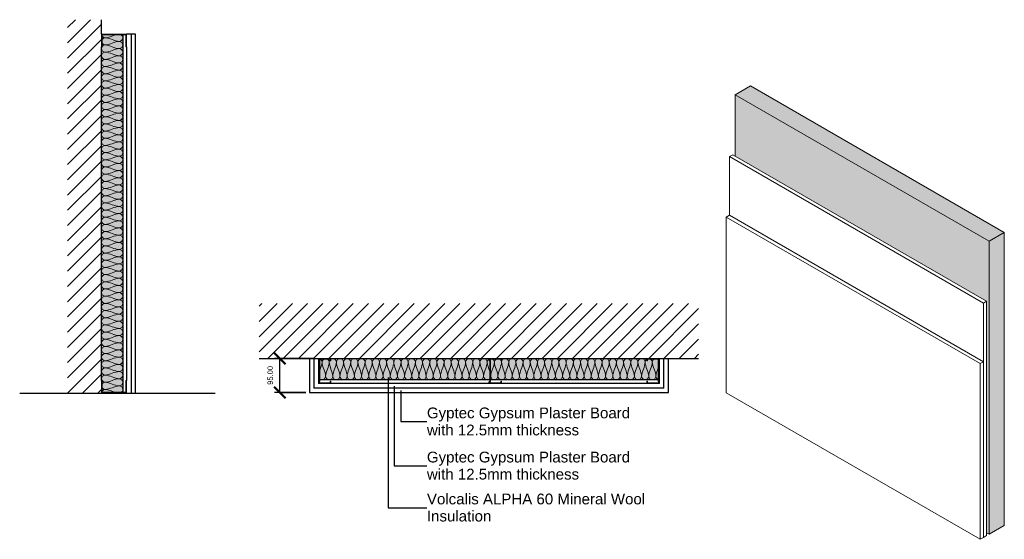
# Model space of a CAD drawing. Header units: millimetres. Extents: x -324 to 2418, y -408 to 1041.
import ezdxf

# ---------------------------------------------------------------- set-up
doc = ezdxf.new("R2010")
doc.units = ezdxf.units.MM
for name, color, linetype, lineweight in [('A-ANNO-DIMS', 211, 'Continuous', 30), ('A-ANNO-DIMS-10', 211, 'Continuous', 30), ('A-ANNO-IDEN', 131, 'Continuous', 30), ('A-DETL', 90, 'Continuous', 18), ('A-DETL-GENF', 92, 'Continuous', 18), ('A-DETL-THIN', 151, 'Continuous', 25), ('A-FLOR-LEVL', 51, 'Continuous', 30), ('A-PART', 2, 'Continuous', 18), ('A-WALL', 113, 'Continuous', 25), ('A-WALL-PATT', 111, 'Continuous', 25), ('I-WALL', 2, 'Continuous', 25)]:
    doc.layers.add(name, color=color, linetype=linetype, lineweight=lineweight)
doc.styles.add('Arial', font='arial.ttf', dxfattribs={"height": 30})
doc.styles.add('Arial_1', font='arial.ttf', dxfattribs={"height": 15})
doc.dimstyles.new('Diagonal', dxfattribs={"dimscale": 304.8, "dimtxt": 15.303891, "dimasz": 0.104167, "dimexe": 0.049213, "dimexo": 0.032808, "dimgap": 0.049213, "dimtad": 1, "dimrnd": 0.01, "dimzin": 0, "dimdsep": 46, "dimtxsty": 'Arial_1', "dimblk1": 'OBLIQUE', "dimblk2": 'OBLIQUE', "dimsah": 1, "dimcen": 0.09, "dimazin": 0, "dimtfac": 1, "dimtdec": 4, "dimtix": 1, "dimtmove": 0, "dimatfit": 3, "dimfxl": 1, "dimtvp": 1, "dimtolj": 1, "dimtzin": 0, "dimarcsym": 2})

# ---------------------------------------------------------------- blocks, each defined once
blk = doc.blocks.new('metal-framing_raia - 70mm-19133-Section 1')
at = {"layer": 'A-DETL-GENF'}
for p, q in [((-94.5, 35), (-96.5, 35)), ((-96.5, 35), (-96.5, 0)), ((-96.5, 6), (-96.5, 29)), ((-94.5, 2), (-94.5, 35)), ((-94.5, 29), (-94.5, 6)), ((-26.5, 35), (-28.5, 35)), ((-28.5, 35), (-28.5, 2)), ((-28.5, 29), (-28.5, 6)), ((-26.5, 0), (-26.5, 35)), ((-26.5, 6), (-26.5, 29)), ((-28.5, 2), (-94.5, 2)), ((-96.5, 0), (-26.5, 0))]:
    blk.add_line(p, q, dxfattribs=at)
blk = doc.blocks.new('Repeating Detail - 70mm-18634-Level 1')
at = {"layer": 'A-DETL-GENF'}
for p, q in [((-63, 510), (-70, 510)), ((-70, 510), (-70, 475)), ((-70, 481), (-70, 504)), ((-68, 477), (-68, 508)), ((-68, 508), (-63, 508)), ((-68, 504), (-68, 481)), ((-63, 508), (-63, 510)), ((0, 510), (-7, 510)), ((-7, 510), (-7, 508)), ((-7, 508), (-2, 508)), ((-2, 508), (-2, 477)), ((-2, 504), (-2, 481)), ((0, 475), (0, 510)), ((0, 481), (0, 504)), ((-70, 475), (-65.8, 475)), ((-65.8, 475), (-69, 475)), ((-66.4, 477), (-68, 477)), ((-68, 477), (-66.4, 477)), ((-63.6, 479), (-66.4, 477)), ((-66.4, 477), (-63.6, 479)), ((-65.8, 475), (-63, 477)), ((-65.8, 475), (-63, 477)), ((-6.4, 479), (-63.6, 479)), ((-63.6, 479), (-6.4, 479)), ((-63, 477), (-7, 477)), ((-63, 477), (-7, 477)), ((-7, 477), (-4.2, 475)), ((-4.2, 475), (-7, 477)), ((-3.6, 477), (-6.4, 479)), ((-3.6, 477), (-6.4, 479)), ((-4.2, 475), (0, 475)), ((0, 475), (-4.2, 475)), ((-2, 477), (-3.6, 477)), ((-3.6, 477), (-2, 477)), ((-63, 35), (-70, 35)), ((-70, 35), (-70, 0)), ((-70, 6), (-70, 29)), ((-68, 2), (-68, 33)), ((-68, 33), (-63, 33)), ((-68, 29), (-68, 6)), ((-63, 33), (-63, 35)), ((0, 35), (-7, 35)), ((-7, 35), (-7, 33)), ((-7, 33), (-2, 33)), ((-2, 33), (-2, 2)), ((-2, 29), (-2, 6)), ((0, 0), (0, 35)), ((0, 6), (0, 29)), ((-70, 0), (-65.8, 0)), ((-65.8, 0), (-69, 0)), ((-66.4, 2), (-68, 2)), ((-68, 2), (-66.4, 2)), ((-63.6, 4), (-66.4, 2)), ((-66.4, 2), (-63.6, 4)), ((-65.8, 0), (-63, 2)), ((-65.8, 0), (-63, 2)), ((-6.4, 4), (-63.6, 4)), ((-63.6, 4), (-6.4, 4)), ((-63, 2), (-7, 2)), ((-63, 2), (-7, 2)), ((-7, 2), (-4.2, 0)), ((-4.2, 0), (-7, 2)), ((-3.6, 2), (-6.4, 4)), ((-3.6, 2), (-6.4, 4)), ((0, 0), (-4.2, 0)), ((-2, 2), (-3.6, 2)), ((-3.6, 2), (-2, 2)), ((-4.2, 0), (0, 0))]:
    blk.add_line(p, q, dxfattribs=at)
blk = doc.blocks.new('metal-framing_montante - 70mm-18634-Level 1')
at = {"layer": 'A-DETL-GENF'}
for p, q in [((-63, 35), (-70, 35)), ((-70, 35), (-70, 0)), ((-70, 6), (-70, 29)), ((-68, 2), (-68, 33)), ((-68, 33), (-63, 33)), ((-68, 29), (-68, 6)), ((-63, 33), (-63, 35)), ((0, 35), (-7, 35)), ((-7, 35), (-7, 33)), ((-7, 33), (-2, 33)), ((-2, 33), (-2, 2)), ((-2, 29), (-2, 6)), ((0, 0), (0, 35)), ((0, 6), (0, 29)), ((-70, 0), (-65.8, 0)), ((-65.8, 0), (-69, 0)), ((-66.4, 2), (-68, 2)), ((-68, 2), (-66.4, 2)), ((-63.6, 4), (-66.4, 2)), ((-66.4, 2), (-63.6, 4)), ((-65.8, 0), (-63, 2)), ((-65.8, 0), (-63, 2)), ((-6.4, 4), (-63.6, 4)), ((-63.6, 4), (-6.4, 4)), ((-63, 2), (-7, 2)), ((-63, 2), (-7, 2)), ((-7, 2), (-4.2, 0)), ((-4.2, 0), (-7, 2)), ((-3.6, 2), (-6.4, 4)), ((-3.6, 2), (-6.4, 4)), ((0, 0), (-4.2, 0)), ((-2, 2), (-3.6, 2)), ((-3.6, 2), (-2, 2)), ((-4.2, 0), (0, 0))]:
    blk.add_line(p, q, dxfattribs=at)
blk = doc.blocks.new('DIMBLOCK1-Level 1')
at = {"layer": 'A-ANNO-DIMS-10', "lineweight": 50}
for p, q in [((400.5, 96.5), (384.7, 112.4)), ((400.5, 96.5), (416.4, 80.6)), ((400.5, 1.5), (384.7, 17.4)), ((400.5, 1.5), (416.4, -14.4))]:
    blk.add_line(p, q, dxfattribs=at)
at = {"layer": 'A-ANNO-DIMS-10'}
for p, q in [((498, 96.5), (385.5, 96.5)), ((400.5, 1.5), (400.5, 96.5)), ((400.5, 96.5), (498, 96.5)), ((473, 1.5), (385.5, 1.5)), ((400.5, 1.5), (473, 1.5))]:
    blk.add_line(p, q, dxfattribs=at)
at = {"layer": 'A-ANNO-DIMS-10', "color": 0, "insert": (366.1, 23), "char_height": 15, "width": 62.44, "attachment_point": 1, "rotation": 90, "line_spacing_factor": 0.941778, "style": 'Arial_1'}
blk.add_mtext('95.00', dxfattribs=at)
blk = doc.blocks.new('_Oblique')
at = {"color": 0, "linetype": 'ByBlock', "lineweight": -2}
blk.add_line((-0.5, -0.5), (0.5, 0.5), dxfattribs=at)

msp = doc.modelspace()

# ---------------------------------------------------------------- hatches: boundary and pattern name
at = {"layer": 'A-DETL-GENF'}
h = msp.add_hatch(dxfattribs=at)
h.set_pattern_fill('FP_1', style=0, pattern_type=2)
h.set_pattern_definition([(45, (-39.827, 1000), (-21.2132, 21.2132), [])])
h.paths.add_polyline_path([(-96.5, 0), (-96.5, 1040.534), (-191.187, 1040.534), (-191.187, 0)])
h = msp.add_hatch(dxfattribs=at)
h.set_pattern_fill('FP_2', style=0, pattern_type=2)
h.set_pattern_definition([(45, (482.993, 0), (-21.2132, 21.2132), [])])
h.paths.add_polyline_path([(1566.702, 96.5), (1566.702, 249.377), (342.993, 249.377), (342.993, 96.5), (1457.993, 96.5)])
at = {"layer": 'A-PART'}
for points in [[(2375.985, 423.149), (2418.412, 447.644), (1711.305, 855.893), (1668.879, 831.398)], [(2375.985, -393.347), (2375.985, 423.149), (1668.879, 831.398), (1668.879, 659.933), (2368.914, 255.768), (2368.914, -389.265)], [(2375.985, -393.347), (2418.412, -368.852), (2418.412, 447.644), (2375.985, 423.149)]]:
    msp.add_hatch(color=256, dxfattribs=at).paths.add_polyline_path(points)
at = {"layer": 'A-WALL-PATT'}
msp.add_hatch(color=256, dxfattribs=at).paths.add_polyline_path([(-94.5, 2), (-36.5, 2), (-36.5, 998), (-94.5, 998), (-94.5, 965), (-96.5, 965), (-96.5, 35), (-94.5, 35)])
h = msp.add_hatch(color=256, dxfattribs=at)
h.paths.add_polyline_path([(1422.993, 36.5), (1454.043, 36.5), (1454.043, 90.131), (1455.993, 92.916), (1455.993, 94.5), (1424.993, 94.5), (1424.993, 89.5), (1422.993, 89.5), (1422.993, 96.5), (1017.993, 96.5), (1017.993, 89.5), (1015.993, 89.5), (1015.993, 94.5), (984.993, 94.5), (984.993, 92.916), (986.943, 90.131), (986.943, 36.5), (1416.49, 36.5)])
h.paths.add_polyline_path([(1456.043, 36.5), (1457.993, 36.5), (1457.993, 92.285), (1456.043, 89.5)])
h.paths.add_polyline_path([(982.993, 36.5), (984.943, 36.5), (984.943, 89.5), (982.993, 92.285), (982.993, 96.5), (542.993, 96.5), (542.993, 89.5), (540.993, 89.5), (540.993, 94.5), (509.993, 94.5), (509.993, 92.916), (511.943, 90.131), (511.943, 36.5), (954.943, 36.5)])
h.paths.add_polyline_path([(507.993, 36.5), (509.943, 36.5), (509.943, 89.5), (507.993, 92.285), (507.993, 89.5)])

# ---------------------------------------------------------------- linework, layer by layer
at = {"layer": 'A-ANNO-IDEN'}
for p, q in [((701.827, 43.593), (701.827, -319.46)), ((719.033, 19.593), (719.033, -202.663)), ((737.691, 7.539), (737.691, -79.598)), ((737.691, -79.598), (810.167, -79.648)), ((719.033, -202.663), (810.167, -202.713)), ((701.827, -319.46), (810.167, -319.51))]:
    msp.add_line(p, q, dxfattribs=at)
at = {"layer": 'A-DETL'}
for points in [[(-86.509, 990), (-89.458, 990), (-92.631, 992.069), (-94.594, 994.773)], [(-94.594, 985.353), (-92.631, 988.043), (-89.458, 990), (-86.509, 990)], [(-57.89, 998.065), (-67.403, 995.158), (-76.638, 990), (-86.509, 990)], [(-86.509, 990), (-72.765, 990), (-60.252, 980), (-46.509, 980)], [(-96.509, 960), (-96.509, 961.75), (-95.861, 963.5), (-94.817, 965.036)], [(-86.509, 950), (-91.223, 950), (-96.509, 955), (-96.509, 960)], [(-86.509, 970), (-89.458, 970), (-92.631, 971.957), (-94.594, 974.647)], [(-94.594, 965.353), (-92.631, 968.043), (-89.458, 970), (-86.509, 970)], [(-46.509, 980), (-60.252, 980), (-72.765, 970), (-86.509, 970)], [(-86.509, 970), (-72.765, 970), (-60.252, 960), (-46.509, 960)], [(-46.509, 960), (-60.252, 960), (-72.765, 950), (-86.509, 950)], [(-46.509, 960), (-41.795, 960), (-31.223, 970), (-41.795, 980), (-46.509, 980)], [(-46.509, 940), (-41.795, 940), (-31.223, 950), (-41.795, 960), (-46.509, 960)], [(-96.509, 940), (-96.509, 945), (-91.223, 950), (-86.509, 950)], [(-86.509, 930), (-91.223, 930), (-96.509, 935), (-96.509, 940)], [(-86.509, 950), (-72.765, 950), (-60.252, 940), (-46.509, 940)], [(-46.509, 940), (-60.252, 940), (-72.765, 930), (-86.509, 930)], [(-46.509, 920), (-41.795, 920), (-31.223, 930), (-41.795, 940), (-46.509, 940)], [(-96.509, 920), (-96.509, 925), (-91.223, 930), (-86.509, 930)], [(-86.509, 910), (-91.223, 910), (-96.509, 915), (-96.509, 920)], [(-96.509, 900), (-96.509, 905), (-91.223, 910), (-86.509, 910)], [(-86.509, 930), (-72.765, 930), (-60.252, 920), (-46.509, 920)], [(-46.509, 920), (-60.252, 920), (-72.765, 910), (-86.509, 910)], [(-86.509, 910), (-72.765, 910), (-60.252, 900), (-46.509, 900)], [(-46.509, 900), (-41.795, 900), (-31.223, 910), (-41.795, 920), (-46.509, 920)], [(-86.509, 890), (-91.223, 890), (-96.509, 895), (-96.509, 900)], [(-96.509, 880), (-96.509, 885), (-91.223, 890), (-86.509, 890)], [(-86.509, 870), (-91.223, 870), (-96.509, 875), (-96.509, 880)], [(-46.509, 900), (-60.252, 900), (-72.765, 890), (-86.509, 890)], [(-86.509, 890), (-72.765, 890), (-60.252, 880), (-46.509, 880)], [(-46.509, 880), (-60.252, 880), (-72.765, 870), (-86.509, 870)], [(-46.509, 880), (-41.795, 880), (-31.223, 890), (-41.795, 900), (-46.509, 900)], [(-46.509, 860), (-41.795, 860), (-31.223, 870), (-41.795, 880), (-46.509, 880)], [(-96.509, 860), (-96.509, 865), (-91.223, 870), (-86.509, 870)], [(-86.509, 850), (-91.223, 850), (-96.509, 855), (-96.509, 860)], [(-86.509, 870), (-72.765, 870), (-60.252, 860), (-46.509, 860)], [(-46.509, 860), (-60.252, 860), (-72.765, 850), (-86.509, 850)], [(-46.509, 840), (-41.795, 840), (-31.223, 850), (-41.795, 860), (-46.509, 860)], [(-96.509, 840), (-96.509, 845), (-91.223, 850), (-86.509, 850)], [(-86.509, 830), (-91.223, 830), (-96.509, 835), (-96.509, 840)], [(-96.509, 820), (-96.509, 825), (-91.223, 830), (-86.509, 830)], [(-86.509, 850), (-72.765, 850), (-60.252, 840), (-46.509, 840)], [(-46.509, 840), (-60.252, 840), (-72.765, 830), (-86.509, 830)], [(-86.509, 830), (-72.765, 830), (-60.252, 820), (-46.509, 820)], [(-46.509, 820), (-41.795, 820), (-31.223, 830), (-41.795, 840), (-46.509, 840)], [(-86.509, 810), (-91.223, 810), (-96.509, 815), (-96.509, 820)], [(-96.509, 800), (-96.509, 805), (-91.223, 810), (-86.509, 810)], [(-86.509, 790), (-91.223, 790), (-96.509, 795), (-96.509, 800)], [(-46.509, 820), (-60.252, 820), (-72.765, 810), (-86.509, 810)], [(-86.509, 810), (-72.765, 810), (-60.252, 800), (-46.509, 800)], [(-46.509, 800), (-60.252, 800), (-72.765, 790), (-86.509, 790)], [(-46.509, 800), (-41.795, 800), (-31.223, 810), (-41.795, 820), (-46.509, 820)], [(-46.509, 780), (-41.795, 780), (-31.223, 790), (-41.795, 800), (-46.509, 800)], [(-96.509, 780), (-96.509, 785), (-91.223, 790), (-86.509, 790)], [(-86.509, 770), (-91.223, 770), (-96.509, 775), (-96.509, 780)], [(-96.509, 760), (-96.509, 765), (-91.223, 770), (-86.509, 770)], [(-86.509, 790), (-72.765, 790), (-60.252, 780), (-46.509, 780)], [(-46.509, 780), (-60.252, 780), (-72.765, 770), (-86.509, 770)], [(-86.509, 770), (-72.765, 770), (-60.252, 760), (-46.509, 760)], [(-46.509, 760), (-41.795, 760), (-31.223, 770), (-41.795, 780), (-46.509, 780)], [(-86.509, 750), (-91.223, 750), (-96.509, 755), (-96.509, 760)], [(-96.509, 740), (-96.509, 745), (-91.223, 750), (-86.509, 750)], [(-46.509, 760), (-60.252, 760), (-72.765, 750), (-86.509, 750)], [(-86.509, 750), (-72.765, 750), (-60.252, 740), (-46.509, 740)], [(-46.509, 740), (-41.795, 740), (-31.223, 750), (-41.795, 760), (-46.509, 760)], [(-86.509, 730), (-91.223, 730), (-96.509, 735), (-96.509, 740)], [(-96.509, 720), (-96.509, 725), (-91.223, 730), (-86.509, 730)], [(-86.509, 710), (-91.223, 710), (-96.509, 715), (-96.509, 720)], [(-46.509, 740), (-60.252, 740), (-72.765, 730), (-86.509, 730)], [(-86.509, 730), (-72.765, 730), (-60.252, 720), (-46.509, 720)], [(-46.509, 720), (-60.252, 720), (-72.765, 710), (-86.509, 710)], [(-46.509, 720), (-41.795, 720), (-31.223, 730), (-41.795, 740), (-46.509, 740)], [(-46.509, 700), (-41.795, 700), (-31.223, 710), (-41.795, 720), (-46.509, 720)], [(-96.509, 700), (-96.509, 705), (-91.223, 710), (-86.509, 710)], [(-86.509, 690), (-91.223, 690), (-96.509, 695), (-96.509, 700)], [(-96.509, 680), (-96.509, 685), (-91.223, 690), (-86.509, 690)], [(-86.509, 710), (-72.765, 710), (-60.252, 700), (-46.509, 700)], [(-46.509, 700), (-60.252, 700), (-72.765, 690), (-86.509, 690)], [(-86.509, 690), (-72.765, 690), (-60.252, 680), (-46.509, 680)], [(-46.509, 680), (-41.795, 680), (-31.223, 690), (-41.795, 700), (-46.509, 700)], [(-86.509, 670), (-91.223, 670), (-96.509, 675), (-96.509, 680)], [(-96.509, 660), (-96.509, 665), (-91.223, 670), (-86.509, 670)], [(-86.509, 650), (-91.223, 650), (-96.509, 655), (-96.509, 660)], [(-46.509, 680), (-60.252, 680), (-72.765, 670), (-86.509, 670)], [(-86.509, 670), (-72.765, 670), (-60.252, 660), (-46.509, 660)], [(-46.509, 660), (-60.252, 660), (-72.765, 650), (-86.509, 650)], [(-46.509, 660), (-41.795, 660), (-31.223, 670), (-41.795, 680), (-46.509, 680)], [(-46.509, 640), (-41.795, 640), (-31.223, 650), (-41.795, 660), (-46.509, 660)], [(-96.509, 640), (-96.509, 645), (-91.223, 650), (-86.509, 650)], [(-86.509, 630), (-91.223, 630), (-96.509, 635), (-96.509, 640)], [(-86.509, 650), (-72.765, 650), (-60.252, 640), (-46.509, 640)], [(-46.509, 640), (-60.252, 640), (-72.765, 630), (-86.509, 630)], [(-46.509, 620), (-41.795, 620), (-31.223, 630), (-41.795, 640), (-46.509, 640)], [(-96.509, 620), (-96.509, 625), (-91.223, 630), (-86.509, 630)], [(-86.509, 610), (-91.223, 610), (-96.509, 615), (-96.509, 620)], [(-96.509, 600), (-96.509, 605), (-91.223, 610), (-86.509, 610)], [(-86.509, 630), (-72.765, 630), (-60.252, 620), (-46.509, 620)], [(-46.509, 620), (-60.252, 620), (-72.765, 610), (-86.509, 610)], [(-86.509, 610), (-72.765, 610), (-60.252, 600), (-46.509, 600)], [(-46.509, 600), (-41.795, 600), (-31.223, 610), (-41.795, 620), (-46.509, 620)], [(-86.509, 590), (-91.223, 590), (-96.509, 595), (-96.509, 600)], [(-96.509, 580), (-96.509, 585), (-91.223, 590), (-86.509, 590)], [(-86.509, 570), (-91.223, 570), (-96.509, 575), (-96.509, 580)], [(-46.509, 600), (-60.252, 600), (-72.765, 590), (-86.509, 590)], [(-86.509, 590), (-72.765, 590), (-60.252, 580), (-46.509, 580)], [(-46.509, 580), (-60.252, 580), (-72.765, 570), (-86.509, 570)], [(-46.509, 580), (-41.795, 580), (-31.223, 590), (-41.795, 600), (-46.509, 600)], [(-46.509, 560), (-41.795, 560), (-31.223, 570), (-41.795, 580), (-46.509, 580)], [(-96.509, 560), (-96.509, 565), (-91.223, 570), (-86.509, 570)], [(-86.509, 550), (-91.223, 550), (-96.509, 555), (-96.509, 560)], [(-96.509, 540), (-96.509, 545), (-91.223, 550), (-86.509, 550)], [(-86.509, 570), (-72.765, 570), (-60.252, 560), (-46.509, 560)], [(-46.509, 560), (-60.252, 560), (-72.765, 550), (-86.509, 550)], [(-86.509, 550), (-72.765, 550), (-60.252, 540), (-46.509, 540)], [(-46.509, 540), (-41.795, 540), (-31.223, 550), (-41.795, 560), (-46.509, 560)], [(-86.509, 530), (-91.223, 530), (-96.509, 535), (-96.509, 540)], [(-96.509, 520), (-96.509, 525), (-91.223, 530), (-86.509, 530)], [(-46.509, 540), (-60.252, 540), (-72.765, 530), (-86.509, 530)], [(-86.509, 530), (-72.765, 530), (-60.252, 520), (-46.509, 520)], [(-46.509, 520), (-41.795, 520), (-31.223, 530), (-41.795, 540), (-46.509, 540)], [(-86.509, 510), (-91.223, 510), (-96.509, 515), (-96.509, 520)], [(-96.509, 500), (-96.509, 505), (-91.223, 510), (-86.509, 510)], [(-86.509, 490), (-91.223, 490), (-96.509, 495), (-96.509, 500)], [(-46.509, 520), (-60.252, 520), (-72.765, 510), (-86.509, 510)], [(-86.509, 510), (-72.765, 510), (-60.252, 500), (-46.509, 500)], [(-46.509, 500), (-60.252, 500), (-72.765, 490), (-86.509, 490)], [(-46.509, 500), (-41.795, 500), (-31.223, 510), (-41.795, 520), (-46.509, 520)], [(-46.509, 480), (-41.795, 480), (-31.223, 490), (-41.795, 500), (-46.509, 500)], [(-96.509, 480), (-96.509, 485), (-91.223, 490), (-86.509, 490)], [(-86.509, 470), (-91.223, 470), (-96.509, 475), (-96.509, 480)], [(-96.509, 460), (-96.509, 465), (-91.223, 470), (-86.509, 470)], [(-86.509, 490), (-72.765, 490), (-60.252, 480), (-46.509, 480)], [(-46.509, 480), (-60.252, 480), (-72.765, 470), (-86.509, 470)], [(-86.509, 470), (-72.765, 470), (-60.252, 460), (-46.509, 460)], [(-46.509, 460), (-41.795, 460), (-31.223, 470), (-41.795, 480), (-46.509, 480)], [(-86.509, 450), (-91.223, 450), (-96.509, 455), (-96.509, 460)], [(-96.509, 440), (-96.509, 445), (-91.223, 450), (-86.509, 450)], [(-86.509, 430), (-91.223, 430), (-96.509, 435), (-96.509, 440)], [(-46.509, 460), (-60.252, 460), (-72.765, 450), (-86.509, 450)], [(-86.509, 450), (-72.765, 450), (-60.252, 440), (-46.509, 440)], [(-46.509, 440), (-60.252, 440), (-72.765, 430), (-86.509, 430)], [(-46.509, 440), (-41.795, 440), (-31.223, 450), (-41.795, 460), (-46.509, 460)], [(-46.509, 420), (-41.795, 420), (-31.223, 430), (-41.795, 440), (-46.509, 440)], [(-96.509, 420), (-96.509, 425), (-91.223, 430), (-86.509, 430)], [(-86.509, 410), (-91.223, 410), (-96.509, 415), (-96.509, 420)], [(-86.509, 430), (-72.765, 430), (-60.252, 420), (-46.509, 420)], [(-46.509, 420), (-60.252, 420), (-72.765, 410), (-86.509, 410)], [(-46.509, 400), (-41.795, 400), (-31.223, 410), (-41.795, 420), (-46.509, 420)], [(-96.509, 400), (-96.509, 405), (-91.223, 410), (-86.509, 410)], [(-86.509, 390), (-91.223, 390), (-96.509, 395), (-96.509, 400)], [(-96.509, 380), (-96.509, 385), (-91.223, 390), (-86.509, 390)], [(-86.509, 410), (-72.765, 410), (-60.252, 400), (-46.509, 400)], [(-46.509, 400), (-60.252, 400), (-72.765, 390), (-86.509, 390)], [(-86.509, 390), (-72.765, 390), (-60.252, 380), (-46.509, 380)], [(-46.509, 380), (-41.795, 380), (-31.223, 390), (-41.795, 400), (-46.509, 400)], [(-86.509, 370), (-91.223, 370), (-96.509, 375), (-96.509, 380)], [(-96.509, 360), (-96.509, 365), (-91.223, 370), (-86.509, 370)], [(-86.509, 350), (-91.223, 350), (-96.509, 355), (-96.509, 360)], [(-46.509, 380), (-60.252, 380), (-72.765, 370), (-86.509, 370)], [(-86.509, 370), (-72.765, 370), (-60.252, 360), (-46.509, 360)], [(-46.509, 360), (-60.252, 360), (-72.765, 350), (-86.509, 350)], [(-46.509, 360), (-41.795, 360), (-31.223, 370), (-41.795, 380), (-46.509, 380)], [(-46.509, 340), (-41.795, 340), (-31.223, 350), (-41.795, 360), (-46.509, 360)], [(-96.509, 340), (-96.509, 345), (-91.223, 350), (-86.509, 350)], [(-86.509, 330), (-91.223, 330), (-96.509, 335), (-96.509, 340)], [(-96.509, 320), (-96.509, 325), (-91.223, 330), (-86.509, 330)], [(-86.509, 350), (-72.765, 350), (-60.252, 340), (-46.509, 340)], [(-46.509, 340), (-60.252, 340), (-72.765, 330), (-86.509, 330)], [(-86.509, 330), (-72.765, 330), (-60.252, 320), (-46.509, 320)], [(-46.509, 320), (-41.795, 320), (-31.223, 330), (-41.795, 340), (-46.509, 340)], [(-86.509, 310), (-91.223, 310), (-96.509, 315), (-96.509, 320)], [(-96.509, 300), (-96.509, 305), (-91.223, 310), (-86.509, 310)], [(-46.509, 320), (-60.252, 320), (-72.765, 310), (-86.509, 310)], [(-86.509, 310), (-72.765, 310), (-60.252, 300), (-46.509, 300)], [(-46.509, 300), (-41.795, 300), (-31.223, 310), (-41.795, 320), (-46.509, 320)], [(-86.509, 290), (-91.223, 290), (-96.509, 295), (-96.509, 300)], [(-96.509, 280), (-96.509, 285), (-91.223, 290), (-86.509, 290)], [(-86.509, 270), (-91.223, 270), (-96.509, 275), (-96.509, 280)], [(-46.509, 300), (-60.252, 300), (-72.765, 290), (-86.509, 290)], [(-86.509, 290), (-72.765, 290), (-60.252, 280), (-46.509, 280)], [(-46.509, 280), (-60.252, 280), (-72.765, 270), (-86.509, 270)], [(-46.509, 280), (-41.795, 280), (-31.223, 290), (-41.795, 300), (-46.509, 300)], [(-46.509, 260), (-41.795, 260), (-31.223, 270), (-41.795, 280), (-46.509, 280)], [(-96.509, 260), (-96.509, 265), (-91.223, 270), (-86.509, 270)], [(-86.509, 250), (-91.223, 250), (-96.509, 255), (-96.509, 260)], [(-96.509, 240), (-96.509, 245), (-91.223, 250), (-86.509, 250)], [(-86.509, 270), (-72.765, 270), (-60.252, 260), (-46.509, 260)], [(-46.509, 260), (-60.252, 260), (-72.765, 250), (-86.509, 250)], [(-86.509, 250), (-72.765, 250), (-60.252, 240), (-46.509, 240)], [(-46.509, 240), (-41.795, 240), (-31.223, 250), (-41.795, 260), (-46.509, 260)], [(-86.509, 230), (-91.223, 230), (-96.509, 235), (-96.509, 240)], [(-96.509, 220), (-96.509, 225), (-91.223, 230), (-86.509, 230)], [(-86.509, 210), (-91.223, 210), (-96.509, 215), (-96.509, 220)], [(-46.509, 240), (-60.252, 240), (-72.765, 230), (-86.509, 230)], [(-86.509, 230), (-72.765, 230), (-60.252, 220), (-46.509, 220)], [(-46.509, 220), (-60.252, 220), (-72.765, 210), (-86.509, 210)], [(-46.509, 220), (-41.795, 220), (-31.223, 230), (-41.795, 240), (-46.509, 240)], [(-46.509, 200), (-41.795, 200), (-31.223, 210), (-41.795, 220), (-46.509, 220)], [(-96.509, 200), (-96.509, 205), (-91.223, 210), (-86.509, 210)], [(-86.509, 190), (-91.223, 190), (-96.509, 195), (-96.509, 200)], [(-86.509, 210), (-72.765, 210), (-60.252, 200), (-46.509, 200)], [(-46.509, 200), (-60.252, 200), (-72.765, 190), (-86.509, 190)], [(-46.509, 180), (-41.795, 180), (-31.223, 190), (-41.795, 200), (-46.509, 200)], [(-96.509, 180), (-96.509, 185), (-91.223, 190), (-86.509, 190)], [(-86.509, 170), (-91.223, 170), (-96.509, 175), (-96.509, 180)], [(-96.509, 160), (-96.509, 165), (-91.223, 170), (-86.509, 170)], [(-86.509, 190), (-72.765, 190), (-60.252, 180), (-46.509, 180)], [(-46.509, 180), (-60.252, 180), (-72.765, 170), (-86.509, 170)], [(-86.509, 170), (-72.765, 170), (-60.252, 160), (-46.509, 160)], [(-46.509, 160), (-41.795, 160), (-31.223, 170), (-41.795, 180), (-46.509, 180)], [(-86.509, 150), (-91.223, 150), (-96.509, 155), (-96.509, 160)], [(-96.509, 140), (-96.509, 145), (-91.223, 150), (-86.509, 150)], [(-86.509, 130), (-91.223, 130), (-96.509, 135), (-96.509, 140)], [(-46.509, 160), (-60.252, 160), (-72.765, 150), (-86.509, 150)], [(-86.509, 150), (-72.765, 150), (-60.252, 140), (-46.509, 140)], [(-46.509, 140), (-60.252, 140), (-72.765, 130), (-86.509, 130)], [(-46.509, 140), (-41.795, 140), (-31.223, 150), (-41.795, 160), (-46.509, 160)], [(-46.509, 120), (-41.795, 120), (-31.223, 130), (-41.795, 140), (-46.509, 140)], [(-96.509, 120), (-96.509, 125), (-91.223, 130), (-86.509, 130)], [(-86.509, 110), (-91.223, 110), (-96.509, 115), (-96.509, 120)], [(-96.509, 100), (-96.509, 105), (-91.223, 110), (-86.509, 110)], [(-86.509, 130), (-72.765, 130), (-60.252, 120), (-46.509, 120)], [(-46.509, 120), (-60.252, 120), (-72.765, 110), (-86.509, 110)], [(-86.509, 110), (-72.765, 110), (-60.252, 100), (-46.509, 100)], [(-46.509, 100), (-41.795, 100), (-31.223, 110), (-41.795, 120), (-46.509, 120)], [(-86.509, 90), (-91.223, 90), (-96.509, 95), (-96.509, 100)], [(-96.509, 80), (-96.509, 85), (-91.223, 90), (-86.509, 90)], [(-46.509, 100), (-60.252, 100), (-72.765, 90), (-86.509, 90)], [(-86.509, 90), (-72.765, 90), (-60.252, 80), (-46.509, 80)], [(-46.509, 80), (-41.795, 80), (-31.223, 90), (-41.795, 100), (-46.509, 100)], [(517.993, 86.463), (517.993, 78.542), (514.671, 71.03), (511.857, 63.455)], [(513.168, 94.586), (515.897, 92.627), (517.993, 89.432), (517.993, 86.463)], [(517.993, 86.463), (517.993, 89.432), (519.975, 92.627), (522.692, 94.586)], [(527.993, 46.463), (527.993, 60.207), (517.993, 72.72), (517.993, 86.463)], [(537.993, 86.463), (537.993, 72.72), (527.993, 60.207), (527.993, 46.463)], [(533.294, 94.586), (536.011, 92.627), (537.993, 89.432), (537.993, 86.463)], [(537.993, 86.463), (537.993, 88.679), (539.098, 91.021), (540.787, 92.881)], [(547.993, 46.463), (547.993, 60.207), (537.993, 72.72), (537.993, 86.463)], [(557.993, 86.463), (557.993, 72.72), (547.993, 60.207), (547.993, 46.463)], [(557.993, 86.463), (557.993, 91.177), (567.993, 101.749), (577.993, 91.177), (577.993, 86.463)], [(567.993, 46.463), (567.993, 60.207), (557.993, 72.72), (557.993, 86.463)], [(577.993, 86.463), (577.993, 72.72), (567.993, 60.207), (567.993, 46.463)], [(577.993, 86.463), (577.993, 91.177), (587.993, 101.749), (597.993, 91.177), (597.993, 86.463)], [(587.993, 46.463), (587.993, 60.207), (577.993, 72.72), (577.993, 86.463)], [(597.993, 86.463), (597.993, 72.72), (587.993, 60.207), (587.993, 46.463)], [(597.993, 86.463), (597.993, 91.177), (607.993, 101.749), (617.993, 91.177), (617.993, 86.463)], [(607.993, 46.463), (607.993, 60.207), (597.993, 72.72), (597.993, 86.463)], [(617.993, 86.463), (617.993, 72.72), (607.993, 60.207), (607.993, 46.463)], [(617.993, 86.463), (617.993, 91.177), (627.993, 101.749), (637.993, 91.177), (637.993, 86.463)], [(627.993, 46.463), (627.993, 60.207), (617.993, 72.72), (617.993, 86.463)], [(637.993, 86.463), (637.993, 72.72), (627.993, 60.207), (627.993, 46.463)], [(637.993, 86.463), (637.993, 91.177), (647.993, 101.749), (657.993, 91.177), (657.993, 86.463)], [(647.993, 46.463), (647.993, 60.207), (637.993, 72.72), (637.993, 86.463)], [(657.993, 86.463), (657.993, 72.72), (647.993, 60.207), (647.993, 46.463)], [(657.993, 86.463), (657.993, 91.177), (667.993, 101.749), (677.993, 91.177), (677.993, 86.463)], [(667.993, 46.463), (667.993, 60.207), (657.993, 72.72), (657.993, 86.463)], [(677.993, 86.463), (677.993, 72.72), (667.993, 60.207), (667.993, 46.463)], [(677.993, 86.463), (677.993, 91.177), (687.993, 101.749), (697.993, 91.177), (697.993, 86.463)], [(687.993, 46.463), (687.993, 60.207), (677.993, 72.72), (677.993, 86.463)], [(697.993, 86.463), (697.993, 72.72), (687.993, 60.207), (687.993, 46.463)], [(697.993, 86.463), (697.993, 91.177), (707.993, 101.749), (717.993, 91.177), (717.993, 86.463)], [(707.993, 46.463), (707.993, 60.207), (697.993, 72.72), (697.993, 86.463)], [(717.993, 86.463), (717.993, 72.72), (707.993, 60.207), (707.993, 46.463)], [(717.993, 86.463), (717.993, 91.177), (727.993, 101.749), (737.993, 91.177), (737.993, 86.463)], [(727.993, 46.463), (727.993, 60.207), (717.993, 72.72), (717.993, 86.463)], [(737.993, 86.463), (737.993, 72.72), (727.993, 60.207), (727.993, 46.463)], [(737.993, 86.463), (737.993, 91.177), (747.993, 101.749), (757.993, 91.177), (757.993, 86.463)], [(747.993, 46.463), (747.993, 60.207), (737.993, 72.72), (737.993, 86.463)], [(757.993, 86.463), (757.993, 72.72), (747.993, 60.207), (747.993, 46.463)], [(757.993, 86.463), (757.993, 91.177), (767.993, 101.749), (777.993, 91.177), (777.993, 86.463)], [(767.993, 46.463), (767.993, 60.207), (757.993, 72.72), (757.993, 86.463)], [(777.993, 86.463), (777.993, 72.72), (767.993, 60.207), (767.993, 46.463)], [(777.993, 86.463), (777.993, 91.177), (787.993, 101.749), (797.993, 91.177), (797.993, 86.463)], [(787.993, 46.463), (787.993, 60.207), (777.993, 72.72), (777.993, 86.463)], [(797.993, 86.463), (797.993, 72.72), (787.993, 60.207), (787.993, 46.463)], [(797.993, 86.463), (797.993, 91.177), (807.993, 101.749), (817.993, 91.177), (817.993, 86.463)], [(807.993, 46.463), (807.993, 60.207), (797.993, 72.72), (797.993, 86.463)], [(817.993, 86.463), (817.993, 72.72), (807.993, 60.207), (807.993, 46.463)], [(817.993, 86.463), (817.993, 91.177), (827.993, 101.749), (837.993, 91.177), (837.993, 86.463)], [(827.993, 46.463), (827.993, 60.207), (817.993, 72.72), (817.993, 86.463)], [(837.993, 86.463), (837.993, 72.72), (827.993, 60.207), (827.993, 46.463)], [(837.993, 86.463), (837.993, 91.177), (847.993, 101.749), (857.993, 91.177), (857.993, 86.463)], [(847.993, 46.463), (847.993, 60.207), (837.993, 72.72), (837.993, 86.463)], [(857.993, 86.463), (857.993, 72.72), (847.993, 60.207), (847.993, 46.463)], [(857.993, 86.463), (857.993, 91.177), (867.993, 101.749), (877.993, 91.177), (877.993, 86.463)], [(867.993, 46.463), (867.993, 60.207), (857.993, 72.72), (857.993, 86.463)], [(877.993, 86.463), (877.993, 72.72), (867.993, 60.207), (867.993, 46.463)], [(877.993, 86.463), (877.993, 91.177), (887.993, 101.749), (897.993, 91.177), (897.993, 86.463)], [(887.993, 46.463), (887.993, 60.207), (877.993, 72.72), (877.993, 86.463)], [(897.993, 86.463), (897.993, 72.72), (887.993, 60.207), (887.993, 46.463)], [(897.993, 86.463), (897.993, 91.177), (907.993, 101.749), (917.993, 91.177), (917.993, 86.463)], [(907.993, 46.463), (907.993, 60.207), (897.993, 72.72), (897.993, 86.463)], [(917.993, 86.463), (917.993, 72.72), (907.993, 60.207), (907.993, 46.463)], [(917.993, 86.463), (917.993, 91.177), (927.993, 101.749), (937.993, 91.177), (937.993, 86.463)], [(927.993, 46.463), (927.993, 60.207), (917.993, 72.72), (917.993, 86.463)], [(937.993, 86.463), (937.993, 72.72), (927.993, 60.207), (927.993, 46.463)], [(937.993, 86.463), (937.993, 91.177), (947.993, 101.749), (957.993, 91.177), (957.993, 86.463)], [(947.993, 46.463), (947.993, 60.207), (937.993, 72.72), (937.993, 86.463)], [(957.993, 86.463), (957.993, 72.72), (947.993, 60.207), (947.993, 46.463)], [(957.993, 86.463), (957.993, 91.177), (967.993, 101.749), (977.993, 91.177), (977.993, 86.463)], [(967.993, 46.463), (967.993, 60.207), (957.993, 72.72), (957.993, 86.463)], [(977.993, 86.463), (977.993, 72.72), (967.993, 60.207), (967.993, 46.463)], [(977.993, 86.463), (977.993, 89.528), (980.106, 92.833), (982.957, 94.772)], [(985.063, 60.87), (982.112, 69.328), (977.993, 77.642), (977.993, 86.463)], [(997.993, 86.463), (997.993, 72.72), (987.993, 60.207), (987.993, 46.463)], [(993.294, 94.586), (996.011, 92.627), (997.993, 89.432), (997.993, 86.463)], [(997.993, 86.463), (997.993, 89.432), (999.975, 92.627), (1002.692, 94.586)], [(1007.993, 46.463), (1007.993, 60.207), (997.993, 72.72), (997.993, 86.463)], [(1017.993, 86.463), (1017.993, 72.72), (1007.993, 60.207), (1007.993, 46.463)], [(1013.294, 94.586), (1014.371, 93.809), (1015.333, 92.838), (1016.101, 91.764)], [(1017.344, 89.538), (1017.76, 88.526), (1017.993, 87.481), (1017.993, 86.463)], [(1017.993, 86.463), (1017.993, 91.177), (1027.993, 101.749), (1037.993, 91.177), (1037.993, 86.463)], [(1027.993, 46.463), (1027.993, 60.207), (1017.993, 72.72), (1017.993, 86.463)], [(1037.993, 86.463), (1037.993, 72.72), (1027.993, 60.207), (1027.993, 46.463)], [(1037.993, 86.463), (1037.993, 91.177), (1047.993, 101.749), (1057.993, 91.177), (1057.993, 86.463)], [(1047.993, 46.463), (1047.993, 60.207), (1037.993, 72.72), (1037.993, 86.463)], [(1057.993, 86.463), (1057.993, 72.72), (1047.993, 60.207), (1047.993, 46.463)], [(1057.993, 86.463), (1057.993, 91.177), (1067.993, 101.749), (1077.993, 91.177), (1077.993, 86.463)], [(1067.993, 46.463), (1067.993, 60.207), (1057.993, 72.72), (1057.993, 86.463)], [(1077.993, 86.463), (1077.993, 72.72), (1067.993, 60.207), (1067.993, 46.463)], [(1077.993, 86.463), (1077.993, 91.177), (1087.993, 101.749), (1097.993, 91.177), (1097.993, 86.463)], [(1087.993, 46.463), (1087.993, 60.207), (1077.993, 72.72), (1077.993, 86.463)], [(1097.993, 86.463), (1097.993, 72.72), (1087.993, 60.207), (1087.993, 46.463)], [(1097.993, 86.463), (1097.993, 91.177), (1107.993, 101.749), (1117.993, 91.177), (1117.993, 86.463)], [(1107.993, 46.463), (1107.993, 60.207), (1097.993, 72.72), (1097.993, 86.463)], [(1117.993, 86.463), (1117.993, 72.72), (1107.993, 60.207), (1107.993, 46.463)], [(1117.993, 86.463), (1117.993, 91.177), (1127.993, 101.749), (1137.993, 91.177), (1137.993, 86.463)], [(1127.993, 46.463), (1127.993, 60.207), (1117.993, 72.72), (1117.993, 86.463)], [(1137.993, 86.463), (1137.993, 72.72), (1127.993, 60.207), (1127.993, 46.463)], [(1137.993, 86.463), (1137.993, 91.177), (1147.993, 101.749), (1157.993, 91.177), (1157.993, 86.463)], [(1147.993, 46.463), (1147.993, 60.207), (1137.993, 72.72), (1137.993, 86.463)], [(1157.993, 86.463), (1157.993, 72.72), (1147.993, 60.207), (1147.993, 46.463)], [(1157.993, 86.463), (1157.993, 91.177), (1167.993, 101.749), (1177.993, 91.177), (1177.993, 86.463)], [(1167.993, 46.463), (1167.993, 60.207), (1157.993, 72.72), (1157.993, 86.463)], [(1177.993, 86.463), (1177.993, 72.72), (1167.993, 60.207), (1167.993, 46.463)], [(1177.993, 86.463), (1177.993, 91.177), (1187.993, 101.749), (1197.993, 91.177), (1197.993, 86.463)], [(1187.993, 46.463), (1187.993, 60.207), (1177.993, 72.72), (1177.993, 86.463)], [(1197.993, 86.463), (1197.993, 72.72), (1187.993, 60.207), (1187.993, 46.463)], [(1197.993, 86.463), (1197.993, 91.177), (1207.993, 101.749), (1217.993, 91.177), (1217.993, 86.463)], [(1207.993, 46.463), (1207.993, 60.207), (1197.993, 72.72), (1197.993, 86.463)], [(1217.993, 86.463), (1217.993, 72.72), (1207.993, 60.207), (1207.993, 46.463)], [(1217.993, 86.463), (1217.993, 91.177), (1227.993, 101.749), (1237.993, 91.177), (1237.993, 86.463)], [(1227.993, 46.463), (1227.993, 60.207), (1217.993, 72.72), (1217.993, 86.463)], [(1237.993, 86.463), (1237.993, 72.72), (1227.993, 60.207), (1227.993, 46.463)], [(1237.993, 86.463), (1237.993, 91.177), (1247.993, 101.749), (1257.993, 91.177), (1257.993, 86.463)], [(1247.993, 46.463), (1247.993, 60.207), (1237.993, 72.72), (1237.993, 86.463)], [(1257.993, 86.463), (1257.993, 72.72), (1247.993, 60.207), (1247.993, 46.463)], [(1257.993, 86.463), (1257.993, 91.177), (1267.993, 101.749), (1277.993, 91.177), (1277.993, 86.463)], [(1267.993, 46.463), (1267.993, 60.207), (1257.993, 72.72), (1257.993, 86.463)], [(1277.993, 86.463), (1277.993, 72.72), (1267.993, 60.207), (1267.993, 46.463)], [(1277.993, 86.463), (1277.993, 91.177), (1287.993, 101.749), (1297.993, 91.177), (1297.993, 86.463)], [(1287.993, 46.463), (1287.993, 60.207), (1277.993, 72.72), (1277.993, 86.463)], [(1297.993, 86.463), (1297.993, 72.72), (1287.993, 60.207), (1287.993, 46.463)], [(1297.993, 86.463), (1297.993, 91.177), (1307.993, 101.749), (1317.993, 91.177), (1317.993, 86.463)], [(1307.993, 46.463), (1307.993, 60.207), (1297.993, 72.72), (1297.993, 86.463)], [(1317.993, 86.463), (1317.993, 72.72), (1307.993, 60.207), (1307.993, 46.463)], [(1317.993, 86.463), (1317.993, 91.177), (1327.993, 101.749), (1337.993, 91.177), (1337.993, 86.463)], [(1327.993, 46.463), (1327.993, 60.207), (1317.993, 72.72), (1317.993, 86.463)], [(1337.993, 86.463), (1337.993, 72.72), (1327.993, 60.207), (1327.993, 46.463)], [(1337.993, 86.463), (1337.993, 91.177), (1347.993, 101.749), (1357.993, 91.177), (1357.993, 86.463)], [(1347.993, 46.463), (1347.993, 60.207), (1337.993, 72.72), (1337.993, 86.463)], [(1357.993, 86.463), (1357.993, 72.72), (1347.993, 60.207), (1347.993, 46.463)], [(1357.993, 86.463), (1357.993, 91.177), (1367.993, 101.749), (1377.993, 91.177), (1377.993, 86.463)], [(1367.993, 46.463), (1367.993, 60.207), (1357.993, 72.72), (1357.993, 86.463)], [(1377.993, 86.463), (1377.993, 72.72), (1367.993, 60.207), (1367.993, 46.463)], [(1377.993, 86.463), (1377.993, 91.177), (1387.993, 101.749), (1397.993, 91.177), (1397.993, 86.463)], [(1387.993, 46.463), (1387.993, 60.207), (1377.993, 72.72), (1377.993, 86.463)], [(1397.993, 86.463), (1397.993, 72.72), (1387.993, 60.207), (1387.993, 46.463)], [(1397.993, 86.463), (1397.993, 91.177), (1407.993, 101.749), (1417.993, 91.177), (1417.993, 86.463)], [(1407.993, 46.463), (1407.993, 60.207), (1397.993, 72.72), (1397.993, 86.463)], [(1417.993, 86.463), (1417.993, 72.72), (1407.993, 60.207), (1407.993, 46.463)], [(1417.993, 86.463), (1417.993, 89.528), (1420.106, 92.833), (1422.957, 94.772)], [(1427.993, 46.463), (1427.993, 60.207), (1417.993, 72.72), (1417.993, 86.463)], [(1437.993, 86.463), (1437.993, 72.72), (1427.993, 60.207), (1427.993, 46.463)], [(1433.294, 94.586), (1436.011, 92.627), (1437.993, 89.432), (1437.993, 86.463)], [(1437.993, 86.463), (1437.993, 89.432), (1439.975, 92.627), (1442.692, 94.586)], [(1447.993, 46.463), (1447.993, 60.207), (1437.993, 72.72), (1437.993, 86.463)], [(1453.294, 94.586), (1454.175, 93.951), (1454.978, 93.186), (1455.662, 92.341)], [(1457.993, 86.463), (1457.993, 82.64), (1457.219, 78.912), (1456.102, 75.226)], [(1456.889, 90.501), (1457.586, 89.199), (1457.993, 87.808), (1457.993, 86.463)], [(-86.509, 70), (-91.223, 70), (-96.509, 75), (-96.509, 80)], [(-96.509, 60), (-96.509, 65), (-91.223, 70), (-86.509, 70)], [(-86.509, 50), (-91.223, 50), (-96.509, 55), (-96.509, 60)], [(-46.509, 80), (-60.252, 80), (-72.765, 70), (-86.509, 70)], [(-86.509, 70), (-72.765, 70), (-60.252, 60), (-46.509, 60)], [(-46.509, 60), (-60.252, 60), (-72.765, 50), (-86.509, 50)], [(-46.509, 60), (-41.795, 60), (-31.223, 70), (-41.795, 80), (-46.509, 80)], [(-46.509, 40), (-41.795, 40), (-31.223, 50), (-41.795, 60), (-46.509, 60)], [(509.884, 57.701), (508.767, 54.015), (507.993, 50.287), (507.993, 46.463)], [(1454.129, 69.472), (1451.315, 61.897), (1447.993, 54.385), (1447.993, 46.463)], [(-96.509, 40), (-96.509, 45), (-91.223, 50), (-86.509, 50)], [(-94.817, 34.964), (-95.861, 36.5), (-96.509, 38.25), (-96.509, 40)], [(-86.509, 30), (-89.458, 30), (-92.631, 31.957), (-94.594, 34.647)], [(-94.594, 25.353), (-92.631, 28.043), (-89.458, 30), (-86.509, 30)], [(-86.509, 50), (-72.765, 50), (-60.252, 40), (-46.509, 40)], [(-46.509, 40), (-60.252, 40), (-72.765, 30), (-86.509, 30)], [(-86.509, 30), (-72.765, 30), (-60.252, 20), (-46.509, 20)], [(-46.509, 20), (-41.795, 20), (-31.223, 30), (-41.795, 40), (-46.509, 40)], [(507.993, 46.463), (507.993, 44.693), (508.698, 42.842), (509.843, 41.221)], [(527.993, 46.463), (527.993, 41.749), (537.993, 31.177), (547.993, 41.749), (547.993, 46.463)], [(547.993, 46.463), (547.993, 41.749), (557.993, 31.177), (567.993, 41.749), (567.993, 46.463)], [(567.993, 46.463), (567.993, 41.749), (577.993, 31.177), (587.993, 41.749), (587.993, 46.463)], [(587.993, 46.463), (587.993, 41.749), (597.993, 31.177), (607.993, 41.749), (607.993, 46.463)], [(607.993, 46.463), (607.993, 41.749), (617.993, 31.177), (627.993, 41.749), (627.993, 46.463)], [(627.993, 46.463), (627.993, 41.749), (637.993, 31.177), (647.993, 41.749), (647.993, 46.463)], [(647.993, 46.463), (647.993, 41.749), (657.993, 31.177), (667.993, 41.749), (667.993, 46.463)], [(667.993, 46.463), (667.993, 41.749), (677.993, 31.177), (687.993, 41.749), (687.993, 46.463)], [(687.993, 46.463), (687.993, 41.749), (697.993, 31.177), (707.993, 41.749), (707.993, 46.463)], [(707.993, 46.463), (707.993, 41.749), (717.993, 31.177), (727.993, 41.749), (727.993, 46.463)], [(727.993, 46.463), (727.993, 41.749), (737.993, 31.177), (747.993, 41.749), (747.993, 46.463)], [(747.993, 46.463), (747.993, 41.749), (757.993, 31.177), (767.993, 41.749), (767.993, 46.463)], [(767.993, 46.463), (767.993, 41.749), (777.993, 31.177), (787.993, 41.749), (787.993, 46.463)], [(787.993, 46.463), (787.993, 41.749), (797.993, 31.177), (807.993, 41.749), (807.993, 46.463)], [(807.993, 46.463), (807.993, 41.749), (817.993, 31.177), (827.993, 41.749), (827.993, 46.463)], [(827.993, 46.463), (827.993, 41.749), (837.993, 31.177), (847.993, 41.749), (847.993, 46.463)], [(847.993, 46.463), (847.993, 41.749), (857.993, 31.177), (867.993, 41.749), (867.993, 46.463)], [(867.993, 46.463), (867.993, 41.749), (877.993, 31.177), (887.993, 41.749), (887.993, 46.463)], [(887.993, 46.463), (887.993, 41.749), (897.993, 31.177), (907.993, 41.749), (907.993, 46.463)], [(907.993, 46.463), (907.993, 41.749), (917.993, 31.177), (927.993, 41.749), (927.993, 46.463)], [(927.993, 46.463), (927.993, 41.749), (937.993, 31.177), (947.993, 41.749), (947.993, 46.463)], [(947.993, 46.463), (947.993, 41.749), (957.993, 31.177), (967.993, 41.749), (967.993, 46.463)], [(987.222, 43.104), (987.714, 44.205), (987.993, 45.35), (987.993, 46.463)], [(987.993, 46.463), (987.993, 48.772), (987.711, 51.046), (987.241, 53.297)], [(987.993, 46.463), (987.993, 41.749), (997.993, 31.177), (1007.993, 41.749), (1007.993, 46.463)], [(1007.993, 46.463), (1007.993, 41.749), (1017.993, 31.177), (1027.993, 41.749), (1027.993, 46.463)], [(1027.993, 46.463), (1027.993, 41.749), (1037.993, 31.177), (1047.993, 41.749), (1047.993, 46.463)], [(1047.993, 46.463), (1047.993, 41.749), (1057.993, 31.177), (1067.993, 41.749), (1067.993, 46.463)], [(1067.993, 46.463), (1067.993, 41.749), (1077.993, 31.177), (1087.993, 41.749), (1087.993, 46.463)], [(1087.993, 46.463), (1087.993, 41.749), (1097.993, 31.177), (1107.993, 41.749), (1107.993, 46.463)], [(1107.993, 46.463), (1107.993, 41.749), (1117.993, 31.177), (1127.993, 41.749), (1127.993, 46.463)], [(1127.993, 46.463), (1127.993, 41.749), (1137.993, 31.177), (1147.993, 41.749), (1147.993, 46.463)], [(1147.993, 46.463), (1147.993, 41.749), (1157.993, 31.177), (1167.993, 41.749), (1167.993, 46.463)], [(1167.993, 46.463), (1167.993, 41.749), (1177.993, 31.177), (1187.993, 41.749), (1187.993, 46.463)], [(1187.993, 46.463), (1187.993, 41.749), (1197.993, 31.177), (1207.993, 41.749), (1207.993, 46.463)], [(1207.993, 46.463), (1207.993, 41.749), (1217.993, 31.177), (1227.993, 41.749), (1227.993, 46.463)], [(1227.993, 46.463), (1227.993, 41.749), (1237.993, 31.177), (1247.993, 41.749), (1247.993, 46.463)], [(1247.993, 46.463), (1247.993, 41.749), (1257.993, 31.177), (1267.993, 41.749), (1267.993, 46.463)], [(1267.993, 46.463), (1267.993, 41.749), (1277.993, 31.177), (1287.993, 41.749), (1287.993, 46.463)], [(1287.993, 46.463), (1287.993, 41.749), (1297.993, 31.177), (1307.993, 41.749), (1307.993, 46.463)], [(1307.993, 46.463), (1307.993, 41.749), (1317.993, 31.177), (1327.993, 41.749), (1327.993, 46.463)], [(1327.993, 46.463), (1327.993, 41.749), (1337.993, 31.177), (1347.993, 41.749), (1347.993, 46.463)], [(1347.993, 46.463), (1347.993, 41.749), (1357.993, 31.177), (1367.993, 41.749), (1367.993, 46.463)], [(1367.993, 46.463), (1367.993, 41.749), (1377.993, 31.177), (1387.993, 41.749), (1387.993, 46.463)], [(1387.993, 46.463), (1387.993, 41.749), (1397.993, 31.177), (1407.993, 41.749), (1407.993, 46.463)], [(1407.993, 46.463), (1407.993, 41.749), (1417.993, 31.177), (1427.993, 41.749), (1427.993, 46.463)], [(1427.993, 46.463), (1427.993, 41.749), (1437.993, 31.177), (1447.993, 41.749), (1447.993, 46.463)], [(1447.993, 46.463), (1447.993, 43.074), (1450.726, 39.388), (1454.015, 37.585)], [(1456.015, 36.753), (1456.675, 36.565), (1457.339, 36.463), (1457.993, 36.463)], [(-86.509, 10), (-89.458, 10), (-92.631, 11.957), (-94.594, 14.647)], [(-94.594, 5.227), (-92.631, 7.931), (-89.458, 10), (-86.509, 10)], [(-46.509, 20), (-60.252, 20), (-72.765, 10), (-86.509, 10)], [(-86.509, 10), (-76.638, 10), (-67.403, 4.842), (-57.89, 1.935)]]:
    msp.add_open_spline(points, degree=3, dxfattribs=at)
for points, knots in [([(-46.509, 980), (-41.795, 980), (-33.232, 988.1), (-38.541, 996.2), (-41.208, 998.108)], [0, 0, 0, 0, 1.41421356, 2.29102597, 2.29102597, 2.29102597, 2.29102597]), ([(542.957, 94.772), (544.493, 95.816), (551.243, 98.314), (557.993, 91.177), (557.993, 86.463)], [0.91923882, 0.91923882, 0.91923882, 0.91923882, 1.41421356, 2.82842712, 2.82842712, 2.82842712, 2.82842712]), ([(511.765, 39.082), (513.548, 37.508), (520.771, 34.114), (527.993, 41.749), (527.993, 46.463)], [0.78561794, 0.78561794, 0.78561794, 0.78561794, 1.41421356, 2.82842712, 2.82842712, 2.82842712, 2.82842712]), ([(967.993, 46.463), (967.993, 41.749), (975.621, 33.686), (983.248, 37.923), (985.15, 39.993)], [0, 0, 0, 0, 1.41421356, 2.1574051, 2.1574051, 2.1574051, 2.1574051]), ([(-41.208, 1.892), (-38.541, 3.8), (-33.232, 11.9), (-41.795, 20), (-46.509, 20)], [0.53740115, 0.53740115, 0.53740115, 0.53740115, 1.41421356, 2.82842712, 2.82842712, 2.82842712, 2.82842712])]:
    msp.add_open_spline(points, degree=3, knots=knots, dxfattribs=at)
at = {"layer": 'A-DETL-THIN'}
for p, q in [((-96.5, 1000), (-96.5, 1040.534)), ((-96.5, 35), (-96.5, 965)), ((342.993, 96.5), (507.993, 96.5)), ((542.993, 96.5), (982.993, 96.5)), ((1017.993, 96.5), (1422.993, 96.5)), ((1457.993, 96.5), (1566.702, 96.5)), ((-191.187, 0), (-96.5, 0))]:
    msp.add_line(p, q, dxfattribs=at)
at = {"layer": 'A-FLOR-LEVL'}
msp.add_line((-324.116, 0), (220.622, 0), dxfattribs=at)
at = {"layer": 'A-PART'}
for p, q in [((1711.305, 855.893), (1668.879, 831.398)), ((1711.305, 855.893), (2418.412, 447.644)), ((1668.879, 831.398), (2375.985, 423.149)), ((1668.879, 659.933), (1668.879, 831.398)), ((1661.808, 664.016), (1652.969, 658.913)), ((2360.075, 250.664), (1652.969, 658.913)), ((1652.969, 658.913), (1652.969, 495.613)), ((2368.914, 255.768), (1661.808, 664.016)), ((1652.969, 495.613), (1644.13, 490.51)), ((1652.969, 495.613), (2360.075, 87.365)), ((1644.13, 490.51), (2351.237, 82.262)), ((1644.13, 0.612), (1644.13, 490.51)), ((2418.412, 447.644), (2375.985, 423.149)), ((2418.412, 447.644), (2418.412, -368.852)), ((2375.985, 423.149), (2375.985, -393.347)), ((2368.914, 255.768), (2360.075, 250.664)), ((2360.075, -402.533), (2360.075, 250.664)), ((2368.914, -397.43), (2368.914, 255.768)), ((2360.075, 87.365), (2351.237, 82.262)), ((2360.075, 87.365), (2360.075, -402.533)), ((2351.237, 82.262), (2351.237, -407.636)), ((2351.237, -407.636), (1644.13, 0.612)), ((2418.412, -368.852), (2375.985, -393.347)), ((2360.075, -402.533), (2351.237, -407.636)), ((2368.914, -397.43), (2360.075, -402.533)), ((2375.985, -393.347), (2368.914, -389.265))]:
    msp.add_line(p, q, dxfattribs=at)
at = {"layer": 'A-WALL'}
for p, q in [((-36.5, 998), (-36.5, 2)), ((-14, 1000), (-14, 0)), ((-26.5, 965), (-26.5, 35)), ((495.493, 96.5), (495.493, 14)), ((507.993, 92.285), (507.993, 30.715)), ((1457.993, 30.715), (1457.993, 92.285)), ((1470.493, 14), (1470.493, 96.5)), ((509.943, 36.5), (507.993, 36.5)), ((984.943, 36.5), (511.943, 36.5)), ((1454.043, 36.5), (986.943, 36.5)), ((1457.993, 36.5), (1456.043, 36.5)), ((1470.493, 14), (495.493, 14)), ((982.993, 26.5), (542.993, 26.5)), ((1422.993, 26.5), (1017.993, 26.5))]:
    msp.add_line(p, q, dxfattribs=at)
at = {"layer": 'I-WALL'}
for p, q in [((-1.5, 1000), (-26.5, 1000)), ((-1.5, 0), (-1.5, 1000)), ((482.993, 96.5), (482.993, 1.5)), ((1482.993, 1.5), (1482.993, 96.5)), ((-26.5, 0), (-1.5, 0)), ((482.993, 1.5), (1482.993, 1.5))]:
    msp.add_line(p, q, dxfattribs=at)

# ---------------------------------------------------------------- block references
at = {"layer": 'A-DETL-GENF'}
for name, p, rotation in [('metal-framing_raia - 70mm-19133-Section 1', (-123, 1000), 180), ('metal-framing_montante - 70mm-18634-Level 1', (1457.993, 96.5), 89.99999999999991)]:
    msp.add_blockref(name, p, dxfattribs=dict(at, rotation=rotation))
at = {"layer": 'A-DETL-GENF', "extrusion": (0, 0, -1), "rotation": 90.0000000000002}
msp.add_blockref('Repeating Detail - 70mm-18634-Level 1', (-507.993, 96.5), dxfattribs=at)
at = {"layer": 'A-DETL-GENF'}
msp.add_blockref('metal-framing_raia - 70mm-19133-Section 1', (0, 0), dxfattribs=at)

# ---------------------------------------------------------------- texts
at = {"layer": 'A-ANNO-IDEN', "char_height": 30, "attachment_point": 1, "style": 'Arial'}
for s, insert, width in [('Gyptec Gypsum Plaster Board', (810.167, -40.362), 696.66644), ('with 12.5mm thickness', (810.167, -87.987), 525.907), ('Gyptec Gypsum Plaster Board', (810.167, -163.428), 696.66644), ('with 12.5mm thickness', (810.167, -211.053), 525.907), ('Volcalis ALPHA 60 Mineral Wool', (810.167, -280.224), 750.3795), ('Insulation', (810.167, -327.849), 221.26575)]:
    msp.add_mtext(s, dxfattribs=dict(at, insert=insert, width=width))

# ---------------------------------------------------------------- dimensions: what is measured, and where the dimension line sits
at = {"layer": 'A-ANNO-DIMS'}
dim = msp.add_linear_dim(base=(400.548, 96.5), p1=(482.993, 1.5), p2=(507.993, 96.5), angle=90, dimstyle='Diagonal', override={"dimpost": '<>', "dimfxl": 98.234414}, dxfattribs=at)
dim.commit()
dim.dimension.update_dxf_attribs({"geometry": 'DIMBLOCK1-Level 1', "text_midpoint": (377.889, 49)})

doc.saveas('drawing.dxf')
